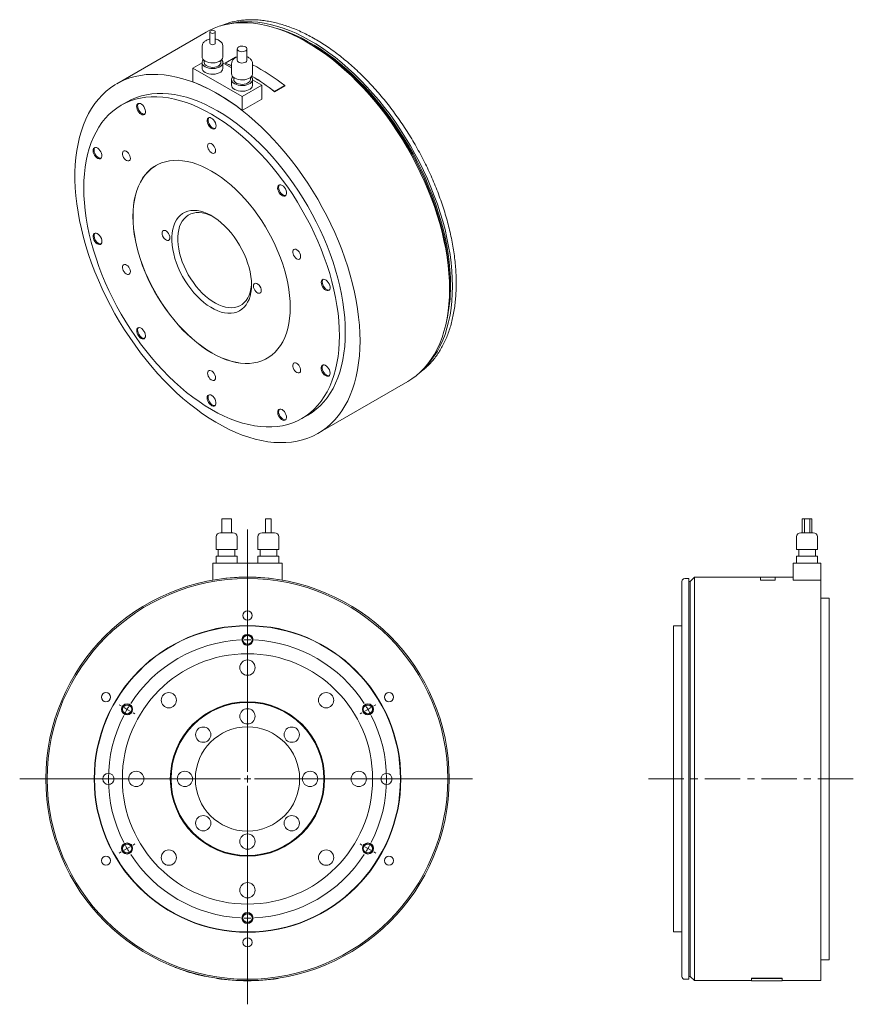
# Model space of a CAD drawing. Header units: millimetres. Extents: x 126 to 1492, y 65 to 1139.
# Tile 2 of 2: x 893 to 1492, y 431 to 1139. Entities that reach past the tile are written whole.
import ezdxf

# ---------------------------------------------------------------- set-up
doc = ezdxf.new("R2010")
doc.units = ezdxf.units.MM
doc.header["$LTSCALE"] = 2
doc.linetypes.add('CENTERX2', pattern=[20.32, 12.7, -2.54, 2.54, -2.54])

# ---------------------------------------------------------------- blocks, each defined once
blk = doc.blocks.new('SW_CENTERMARKSYMBOL_0')
at = {"color": 6, "linetype": 'Continuous', "lineweight": 0}
for p, q in [((0, 5), (0, 179.33)), ((0, 105), (0, 106.5)), ((0, 100), (0, 102.5)), ((0, 100), (0, 97.5)), ((0, 95), (0, 93.5)), ((-90.93, 52.5), (-92.23, 53.25)), ((-86.6, 50), (-88.77, 51.25)), ((-86.6, 50), (-84.44, 48.75)), ((86.6, 50), (84.44, 48.75)), ((86.6, 50), (88.77, 51.25)), ((90.93, 52.5), (92.23, 53.25)), ((-82.27, 47.5), (-80.97, 46.75)), ((82.27, 47.5), (80.97, 46.75)), ((-5, 0), (-163.83, 0)), ((0, 0), (-2.5, 0)), ((0, 0), (0, 2.5)), ((0, 0), (0, -2.5)), ((0, 0), (2.5, 0)), ((5, 0), (161.84, 0)), ((0, -5), (0, -162)), ((-86.6, -50), (-84.44, -48.75)), ((-82.27, -47.5), (-80.97, -46.75)), ((82.27, -47.5), (80.97, -46.75)), ((86.6, -50), (84.44, -48.75)), ((-90.93, -52.5), (-92.23, -53.25)), ((-86.6, -50), (-88.77, -51.25)), ((86.6, -50), (88.77, -51.25)), ((90.93, -52.5), (92.23, -53.25)), ((0, -95), (0, -93.5)), ((0, -100), (0, -97.5)), ((0, -100), (0, -102.5)), ((0, -105), (0, -106.5))]:
    blk.add_line(p, q, dxfattribs=at)
for start, end in [(92.86479, 147.13521), (90, 91.43239), (88.56761, 90), (32.86479, 87.13521), (150, 151.43239), (148.56761, 150), (30, 31.43239), (28.56761, 30), (152.86479, 207.13521), (332.86479, 27.13521), (208.56761, 210), (330, 331.43239), (210, 211.43239), (212.86479, 267.13521), (272.86479, 327.13521), (328.56761, 330), (268.56761, 270), (270, 271.43239)]:
    blk.add_arc((0, 0), 100, start, end, dxfattribs=at)

msp = doc.modelspace()

# ---------------------------------------------------------------- linework, layer by layer
at = {"color": 7, "linetype": 'Continuous', "lineweight": 15}
for p, q in [((1026.87, 1130.01), (962.52, 1092.86)), ((1029.56, 1130.19), (1029.56, 1122.02)), ((1033.41, 1122.02), (1033.41, 1130.19)), ((1023.98, 1119.57), (1023.98, 1112.22)), ((1038.98, 1112.22), (1038.98, 1119.57)), ((1101.5, 1121.6), (1099.38, 1122.82)), ((1048.09, 1111.96), (1040.66, 1107.68)), ((1049.19, 1117.94), (1049.19, 1109.77)), ((1056.19, 1109.77), (1056.19, 1117.94)), ((1023.98, 1107.89), (1017.34, 1104.06)), ((1023.98, 1108.14), (1023.98, 1104.06)), ((1025.48, 1109.62), (1025.48, 1108.14)), ((1037.48, 1108.14), (1037.48, 1109.62)), ((1038.98, 1104.06), (1038.98, 1108.14)), ((1045.19, 1104.3), (1038.98, 1107.89)), ((1040.67, 1107.59), (1040.66, 1107.68)), ((1045.19, 1107.32), (1045.19, 1099.98)), ((1060.19, 1099.98), (1060.19, 1107.32)), ((1017.34, 1104.06), (1017.34, 1094.2)), ((1017.34, 1104.06), (1052.69, 1083.65)), ((1046.69, 1097.38), (1046.69, 1095.89)), ((1058.69, 1095.89), (1058.69, 1097.38)), ((1045.19, 1095.89), (1045.19, 1091.81)), ((1052.69, 1083.65), (1066.84, 1091.81)), ((1060.19, 1091.81), (1060.19, 1095.89)), ((1066.84, 1091.81), (1060.19, 1095.64)), ((1066.84, 1091.81), (1066.84, 1081.87)), ((1076.03, 1087.18), (1083.45, 1091.46)), ((1076.04, 1087.25), (1083.47, 1091.54)), ((1083.45, 1091.46), (1083.47, 1091.54)), ((1052.69, 1083.65), (1052.69, 1073.79)), ((1076.03, 1087.18), (1076.04, 1087.25)), ((970.02, 1079.87), (965.78, 1077.42)), ((1066.84, 1081.87), (1053.4, 1074.12)), ((1053.4, 1074.2), (1052.69, 1073.79)), ((1053.4, 1074.12), (1053.4, 1074.2)), ((1201.89, 945.24), (1201.89, 947.69)), ((1180.97, 885.65), (1183.16, 887.38)), ((1107.51, 841.71), (1171.86, 878.86)), ((1095.77, 852.25), (1100.01, 854.7)), ((1038.1, 780.2), (1038.1, 770.2)), ((1038.1, 780.2), (1041.6, 780.2)), ((1041.6, 780.2), (1045.1, 780.2)), ((1045.1, 770.2), (1045.1, 780.2)), ((1069.67, 780.2), (1069.67, 770.2)), ((1069.67, 780.2), (1071.6, 780.2)), ((1071.6, 780.2), (1073.52, 780.2)), ((1073.52, 770.2), (1073.52, 780.2)), ((1455.53, 780.2), (1455.53, 770.2)), ((1455.53, 780.2), (1457.1, 780.2)), ((1457.1, 780.2), (1457.1, 770.2)), ((1457.1, 780.2), (1460.95, 780.2)), ((1460.95, 770.2), (1460.95, 780.2)), ((1460.95, 780.2), (1462.53, 780.2)), ((1462.53, 770.2), (1462.53, 780.2)), ((1034.1, 767.2), (1034.1, 758.2)), ((1037.1, 770.2), (1041.6, 770.2)), ((1041.6, 770.2), (1046.1, 770.2)), ((1049.1, 758.2), (1049.1, 767.2)), ((1064.1, 767.2), (1064.1, 758.2)), ((1067.1, 770.2), (1071.6, 770.2)), ((1071.6, 770.2), (1076.1, 770.2)), ((1079.1, 758.2), (1079.1, 767.2)), ((1451.53, 767.2), (1451.53, 758.2)), ((1454.53, 770.2), (1463.53, 770.2)), ((1466.53, 758.2), (1466.53, 767.2)), ((1034.1, 758.2), (1041.6, 758.2)), ((1035.6, 758.2), (1035.6, 753.2)), ((1041.6, 758.2), (1049.1, 758.2)), ((1047.6, 753.2), (1047.6, 758.2)), ((1064.1, 758.2), (1071.6, 758.2)), ((1065.6, 758.2), (1065.6, 753.2)), ((1071.6, 758.2), (1079.1, 758.2)), ((1077.6, 753.2), (1077.6, 758.2)), ((1451.53, 758.2), (1466.53, 758.2)), ((1453.03, 758.2), (1453.03, 753.2)), ((1465.03, 753.2), (1465.03, 758.2)), ((1034.1, 753.2), (1034.1, 748.2)), ((1034.1, 753.2), (1041.6, 753.2)), ((1041.6, 753.2), (1049.1, 753.2)), ((1049.1, 748.2), (1049.1, 753.2)), ((1064.1, 753.2), (1064.1, 748.2)), ((1064.1, 753.2), (1071.6, 753.2)), ((1071.6, 753.2), (1079.1, 753.2)), ((1079.1, 748.2), (1079.1, 753.2)), ((1451.53, 753.2), (1451.53, 748.2)), ((1451.53, 753.2), (1466.53, 753.2)), ((1466.53, 748.2), (1466.53, 753.2)), ((1031.6, 748.2), (1031.6, 736.13)), ((1031.6, 748.2), (1081.6, 748.2)), ((1081.6, 748.2), (1081.6, 736.13)), ((1449.03, 748.2), (1449.03, 736.03)), ((1449.03, 748.2), (1469.03, 748.2)), ((1469.03, 748.2), (1469.03, 736.13)), ((1031.6, 736.03), (1031.58, 736.13)), ((1081.6, 736.03), (1081.62, 736.13)), ((1374.03, 737.2), (1371.03, 737.2)), ((1374.03, 737.2), (1374.03, 449.2)), ((1378.03, 738.2), (1375.03, 735.2)), ((1425.53, 738.2), (1378.03, 738.2)), ((1378.03, 738.2), (1378.03, 448.2)), ((1436.03, 738.3), (1425.53, 738.3)), ((1425.53, 738.3), (1425.53, 736.13)), ((1425.53, 736.13), (1436.03, 736.13)), ((1425.53, 736.03), (1425.53, 736.13)), ((1436.03, 736.13), (1436.03, 738.3)), ((1449.03, 738.2), (1436.03, 738.2)), ((1436.03, 736.03), (1436.03, 736.13)), ((1468.03, 736.13), (1469.03, 736.13)), ((1468.03, 736.13), (1468.03, 736.03)), ((1469.03, 736.13), (1469.03, 448.2)), ((1369.03, 593.2), (1369.03, 735.2)), ((1375.03, 735.2), (1374.03, 735.2)), ((1375.03, 735.2), (1375.03, 451.2)), ((1425.53, 736.03), (1436.03, 736.03)), ((1468.03, 736.03), (1449.03, 736.03)), ((1475.03, 723.2), (1469.03, 723.2)), ((1475.03, 723.2), (1475.03, 463.2)), ((1369.03, 703.2), (1363.03, 703.2)), ((1363.03, 703.2), (1363.03, 483.2)), ((1369.03, 451.2), (1369.03, 593.2)), ((1363.03, 483.2), (1369.03, 483.2)), ((1469.03, 463.2), (1475.03, 463.2)), ((1034.6, 449.88), (1034.58, 449.78)), ((1078.6, 449.88), (1078.61, 449.78)), ((1371.03, 449.2), (1374.03, 449.2)), ((1374.03, 451.2), (1375.03, 451.2)), ((1375.03, 451.2), (1378.03, 448.2)), ((1378.03, 448.2), (1419.03, 448.2)), ((1419.03, 449.88), (1441.03, 449.88)), ((1419.03, 449.88), (1419.03, 449.78)), ((1419.03, 448.1), (1419.03, 449.78)), ((1419.03, 449.78), (1441.03, 449.78)), ((1419.03, 448.1), (1441.03, 448.1)), ((1441.03, 449.88), (1441.03, 449.78)), ((1441.03, 449.78), (1441.03, 448.1)), ((1441.03, 448.2), (1469.03, 448.2))]:
    msp.add_line(p, q, dxfattribs=at)
at = {"color": 6, "linetype": 'CENTERX2', "lineweight": 0}
msp.add_line((1492.29, 593.2), (1344.08, 593.2), dxfattribs=at)
at = {"color": 7, "linetype": 'Continuous', "lineweight": 15, "flags": 128}
for points in [[(1201.89, 945.24), (1201.78, 950.82), (1201.45, 956.51), (1200.9, 962.3), (1200.12, 968.18), (1199.13, 974.14), (1197.92, 980.17), (1196.5, 986.25), (1194.87, 992.37), (1193.03, 998.52), (1190.99, 1004.68), (1188.75, 1010.84), (1186.31, 1016.98), (1183.69, 1023.1), (1180.89, 1029.17), (1177.91, 1035.2), (1174.75, 1041.15), (1171.44, 1047.03), (1167.97, 1052.82), (1164.35, 1058.5), (1160.59, 1064.06), (1156.7, 1069.49), (1152.68, 1074.78), (1148.55, 1079.93), (1144.31, 1084.9), (1139.97, 1089.71), (1135.55, 1094.32), (1131.05, 1098.75), (1126.48, 1102.97), (1121.85, 1106.97), (1117.17, 1110.75), (1112.45, 1114.31), (1107.71, 1117.62), (1102.94, 1120.69), (1098.17, 1123.51), (1093.4, 1126.07), (1088.65, 1128.37), (1083.91, 1130.4), (1079.21, 1132.15), (1074.56, 1133.63), (1069.96, 1134.83), (1065.42, 1135.75), (1060.95, 1136.38), (1056.57, 1136.73), (1052.28, 1136.79), (1048.1, 1136.56), (1044.02, 1136.05), (1040.07, 1135.25), (1036.24, 1134.17), (1032.55, 1132.81), (1029, 1131.17), (1026.87, 1130.01)], [(1040.67, 1135.82), (1039.77, 1135.49), (1037.31, 1134.51)], [(1204.02, 947.28), (1203.9, 952.82), (1203.57, 958.47), (1203.02, 964.22), (1202.26, 970.06), (1201.27, 975.99), (1200.07, 981.97), (1198.66, 988.01), (1197.04, 994.09), (1195.21, 1000.19), (1193.18, 1006.31), (1190.96, 1012.42), (1188.54, 1018.53), (1185.94, 1024.6), (1183.15, 1030.64), (1180.19, 1036.62), (1177.06, 1042.53), (1173.77, 1048.37), (1170.32, 1054.11), (1166.73, 1059.76), (1163, 1065.28), (1159.13, 1070.68), (1155.14, 1075.93), (1151.04, 1081.04), (1146.83, 1085.98), (1142.52, 1090.75), (1138.13, 1095.34), (1133.66, 1099.73), (1129.12, 1103.92), (1124.52, 1107.9), (1119.87, 1111.65), (1115.19, 1115.18), (1110.48, 1118.48), (1105.75, 1121.53), (1101.01, 1124.32), (1096.27, 1126.87), (1091.55, 1129.15), (1086.85, 1131.16), (1082.18, 1132.91), (1077.56, 1134.38), (1072.99, 1135.57), (1068.48, 1136.48), (1064.05, 1137.11), (1059.7, 1137.45), (1055.44, 1137.51), (1051.28, 1137.29), (1047.23, 1136.78), (1043.3, 1135.98), (1042.46, 1135.77)], [(1202.6, 948.1), (1202.49, 953.6), (1202.16, 959.21), (1201.61, 964.93), (1200.84, 970.74), (1199.85, 976.62), (1198.65, 982.57), (1197.24, 988.57), (1195.62, 994.61), (1193.79, 1000.68), (1191.76, 1006.75), (1189.54, 1012.83), (1187.12, 1018.89), (1184.52, 1024.92), (1181.73, 1030.91), (1178.77, 1036.85), (1175.64, 1042.72), (1172.35, 1048.51), (1168.91, 1054.2), (1165.32, 1059.79), (1161.59, 1065.26), (1157.73, 1070.6), (1153.75, 1075.8), (1149.65, 1080.84), (1145.45, 1085.73), (1141.16, 1090.43), (1136.78, 1094.95), (1132.32, 1099.28), (1127.8, 1103.4), (1123.22, 1107.3), (1118.6, 1110.99), (1113.94, 1114.44), (1109.25, 1117.65), (1104.55, 1120.62), (1099.84, 1123.34), (1095.14, 1125.8), (1090.45, 1128), (1085.79, 1129.93), (1081.16, 1131.58), (1078.02, 1132.56)], [(1032.84, 1130.97), (1032.22, 1131.21), (1031.48, 1131.3), (1030.74, 1131.21), (1030.12, 1130.97), (1029.7, 1130.61), (1029.56, 1130.19), (1029.7, 1129.76), (1030.12, 1129.4), (1030.74, 1129.16), (1031.48, 1129.07), (1032.22, 1129.16), (1032.84, 1129.4), (1033.26, 1129.76), (1033.41, 1130.19), (1033.26, 1130.61), (1032.84, 1130.97)], [(1029.56, 1122.02), (1029.7, 1121.59), (1030.12, 1121.23), (1030.74, 1120.99), (1031.48, 1120.91), (1032.22, 1120.99), (1032.84, 1121.23), (1033.26, 1121.59), (1033.41, 1122.02)], [(1055.17, 1119.37), (1054.33, 1119.73), (1053.34, 1119.92), (1052.3, 1119.95), (1051.29, 1119.79), (1050.41, 1119.47), (1049.73, 1119.01), (1049.31, 1118.46), (1049.2, 1117.86), (1049.39, 1117.27), (1049.88, 1116.74), (1050.62, 1116.31), (1051.54, 1116.03), (1052.56, 1115.92), (1053.6, 1115.99), (1054.56, 1116.23), (1055.35, 1116.62), (1055.9, 1117.13), (1056.17, 1117.71), (1056.13, 1118.31), (1055.79, 1118.88), (1055.17, 1119.37)], [(1201.89, 947.69), (1201.78, 953.19), (1201.45, 958.81), (1200.9, 964.52), (1200.13, 970.33), (1199.15, 976.21), (1197.95, 982.16), (1196.53, 988.17), (1194.91, 994.21), (1193.08, 1000.27), (1191.06, 1006.35), (1188.83, 1012.42), (1186.41, 1018.48), (1183.81, 1024.51), (1181.02, 1030.51), (1178.07, 1036.44), (1174.94, 1042.31), (1171.65, 1048.1), (1168.2, 1053.79), (1164.61, 1059.38), (1160.88, 1064.85), (1157.02, 1070.19), (1153.04, 1075.39), (1148.95, 1080.44), (1144.75, 1085.32), (1140.45, 1090.02), (1136.07, 1094.54), (1131.62, 1098.87), (1127.09, 1102.99), (1122.51, 1106.9), (1117.89, 1110.58), (1113.23, 1114.03), (1108.54, 1117.25), (1103.84, 1120.22), (1101.5, 1121.6)], [(1023.98, 1112.22), (1024.07, 1111.54), (1024.48, 1110.67), (1025.19, 1109.86), (1026.18, 1109.16), (1027.4, 1108.59), (1028.79, 1108.18), (1030.31, 1107.94), (1031.87, 1107.9), (1033.42, 1108.04), (1034.89, 1108.36), (1036.2, 1108.86), (1037.31, 1109.5), (1038.16, 1110.26), (1038.73, 1111.1), (1038.97, 1111.99), (1038.98, 1112.22)], [(1024.87, 1110.18), (1024.8, 1110.1), (1024.24, 1109.26), (1023.99, 1108.37), (1024.07, 1107.46), (1024.48, 1106.59), (1025.19, 1105.78), (1026.18, 1105.08), (1027.4, 1104.51), (1028.79, 1104.1), (1030.31, 1103.86), (1031.87, 1103.81), (1033.42, 1103.96), (1034.89, 1104.28), (1036.2, 1104.77), (1037.31, 1105.41), (1038.16, 1106.17), (1038.73, 1107.02), (1038.97, 1107.91), (1038.89, 1108.82), (1038.48, 1109.69), (1038.1, 1110.18)], [(1025.48, 1108.14), (1025.6, 1107.44), (1026.04, 1106.67), (1026.77, 1105.99), (1027.76, 1105.42), (1028.95, 1105), (1030.27, 1104.75), (1031.66, 1104.68), (1033.03, 1104.79), (1034.33, 1105.09), (1035.47, 1105.55), (1036.4, 1106.15), (1037.06, 1106.86), (1037.42, 1107.64), (1037.48, 1108.14)], [(1040.66, 1107.68), (1045.05, 1105.91), (1045.19, 1105.85)], [(1040.67, 1107.59), (1045.06, 1105.83), (1045.19, 1105.77)], [(1049.19, 1109.77), (1049.2, 1109.7), (1049.39, 1109.11), (1049.88, 1108.57), (1050.62, 1108.15), (1051.54, 1107.87), (1052.56, 1107.75), (1053.6, 1107.82), (1054.56, 1108.06), (1055.35, 1108.46), (1055.9, 1108.97), (1056.17, 1109.55), (1056.19, 1109.77)], [(1137.55, 908.1), (1137.44, 913.67), (1137.1, 919.36), (1136.55, 925.15), (1135.78, 931.04), (1134.78, 937), (1133.58, 943.03), (1132.15, 949.11), (1130.52, 955.23), (1128.68, 961.37), (1126.64, 967.53), (1124.4, 973.69), (1121.97, 979.83), (1119.35, 985.95), (1116.54, 992.03), (1113.56, 998.05), (1110.41, 1004.01), (1107.09, 1009.88), (1103.62, 1015.67), (1100, 1021.35), (1096.24, 1026.91), (1092.35, 1032.35), (1088.33, 1037.64), (1084.2, 1042.78), (1079.96, 1047.76), (1075.63, 1052.56), (1071.2, 1057.18), (1066.7, 1061.6), (1062.13, 1065.82), (1057.5, 1069.82), (1052.82, 1073.61), (1048.1, 1077.16), (1043.36, 1080.48), (1038.59, 1083.55), (1033.82, 1086.37), (1029.05, 1088.93), (1024.3, 1091.22), (1019.57, 1093.25), (1014.87, 1095.01), (1010.21, 1096.49), (1005.61, 1097.69), (1001.07, 1098.6), (996.61, 1099.24), (992.23, 1099.58), (987.94, 1099.64), (983.75, 1099.42), (979.68, 1098.91), (975.72, 1098.11), (971.89, 1097.03), (968.2, 1095.67), (964.66, 1094.03), (961.26, 1092.11), (958.03, 1089.93), (954.96, 1087.48), (952.07, 1084.77), (949.35, 1081.8), (946.83, 1078.59), (944.49, 1075.13), (942.35, 1071.45), (940.41, 1067.53), (938.67, 1063.4), (937.14, 1059.06), (935.83, 1054.53), (934.73, 1049.8), (933.84, 1044.89), (933.18, 1039.82), (932.74, 1034.59), (932.51, 1029.22), (932.51, 1023.71), (932.74, 1018.07), (933.18, 1012.33), (933.84, 1006.49), (934.73, 1000.57), (935.83, 994.57), (937.14, 988.51), (938.67, 982.41), (940.41, 976.28), (942.35, 970.12), (944.49, 963.96), (946.83, 957.81), (949.35, 951.68), (952.07, 945.58), (954.96, 939.53), (958.03, 933.54), (961.26, 927.62), (964.66, 921.79), (968.2, 916.05), (971.89, 910.43), (975.72, 904.93), (979.68, 899.56), (983.75, 894.35), (987.94, 889.29), (992.23, 884.39), (996.61, 879.68), (1001.07, 875.16), (1005.61, 870.84), (1010.21, 866.72), (1014.87, 862.83), (1019.57, 859.16), (1024.3, 855.72), (1029.05, 852.53), (1033.82, 849.59), (1038.59, 846.89), (1043.36, 844.47), (1048.1, 842.3), (1052.82, 840.41), (1057.5, 838.79), (1062.13, 837.45), (1066.7, 836.39), (1071.2, 835.62), (1075.63, 835.13), (1079.96, 834.92), (1084.2, 835.01), (1088.33, 835.38), (1092.35, 836.03), (1096.24, 836.97), (1100, 838.19), (1103.62, 839.69), (1107.09, 841.47), (1110.41, 843.52), (1113.56, 845.84), (1116.54, 848.42), (1119.35, 851.26), (1121.97, 854.35), (1124.4, 857.68), (1126.64, 861.26), (1128.68, 865.06), (1130.52, 869.08), (1132.15, 873.32), (1133.58, 877.76), (1134.78, 882.39), (1135.78, 887.21), (1136.55, 892.2), (1137.1, 897.35), (1137.44, 902.65), (1137.55, 908.1)], [(1023.98, 1104.06), (1024.07, 1103.38), (1024.48, 1102.5), (1025.19, 1101.7), (1026.18, 1100.99), (1027.4, 1100.42), (1028.79, 1100.01), (1030.31, 1099.78), (1031.87, 1099.73), (1033.42, 1099.87), (1034.89, 1100.2), (1036.2, 1100.69), (1037.31, 1101.33), (1038.16, 1102.09), (1038.73, 1102.94), (1038.97, 1103.83), (1038.98, 1104.06)], [(1045.19, 1099.98), (1045.29, 1099.3), (1045.69, 1098.42), (1046.4, 1097.62), (1047.39, 1096.91), (1048.61, 1096.34), (1050.01, 1095.93), (1051.52, 1095.7), (1053.09, 1095.65), (1054.64, 1095.79), (1056.1, 1096.12), (1057.41, 1096.61), (1058.52, 1097.25), (1059.38, 1098.01), (1059.94, 1098.85), (1060.18, 1099.75), (1060.19, 1099.98)], [(1046.08, 1097.93), (1046.01, 1097.86), (1045.45, 1097.01), (1045.2, 1096.12), (1045.29, 1095.22), (1045.69, 1094.34), (1046.4, 1093.53), (1047.39, 1092.83), (1048.61, 1092.26), (1050.01, 1091.85), (1051.52, 1091.62), (1053.09, 1091.57), (1054.64, 1091.71), (1056.1, 1092.03), (1057.41, 1092.53), (1058.52, 1093.17), (1059.38, 1093.93), (1059.94, 1094.77), (1060.18, 1095.67), (1060.1, 1096.57), (1059.7, 1097.44), (1059.31, 1097.93)], [(1045.19, 1091.81), (1045.29, 1091.13), (1045.69, 1090.26), (1046.4, 1089.45), (1047.39, 1088.75), (1048.61, 1088.18), (1050.01, 1087.77), (1051.52, 1087.53), (1053.09, 1087.49), (1054.64, 1087.63), (1056.1, 1087.95), (1057.41, 1088.44), (1058.52, 1089.08), (1059.38, 1089.84), (1059.94, 1090.69), (1060.18, 1091.58), (1060.19, 1091.81)], [(1046.69, 1095.89), (1046.82, 1095.19), (1047.26, 1094.43), (1047.99, 1093.74), (1048.97, 1093.18), (1050.16, 1092.75), (1051.48, 1092.5), (1052.87, 1092.43), (1054.25, 1092.55), (1055.54, 1092.84), (1056.68, 1093.3), (1057.61, 1093.91), (1058.27, 1094.61), (1058.63, 1095.39), (1058.69, 1095.89)], [(1122.7, 911.77), (1122.59, 917.04), (1122.26, 922.43), (1121.7, 927.92), (1120.93, 933.5), (1119.94, 939.15), (1118.74, 944.87), (1117.32, 950.63), (1115.7, 956.43), (1113.87, 962.25), (1111.84, 968.08), (1109.62, 973.89), (1107.21, 979.69), (1104.61, 985.45), (1101.83, 991.16), (1098.89, 996.8), (1095.77, 1002.37), (1092.51, 1007.85), (1089.09, 1013.23), (1085.53, 1018.49), (1081.84, 1023.62), (1078.03, 1028.6), (1074.11, 1033.44), (1070.08, 1038.11), (1065.95, 1042.6), (1061.74, 1046.91), (1057.46, 1051.01), (1053.11, 1054.91), (1048.71, 1058.6), (1044.26, 1062.05), (1039.78, 1065.28), (1035.28, 1068.26), (1030.77, 1070.99), (1026.26, 1073.46), (1021.76, 1075.68), (1017.29, 1077.63), (1012.84, 1079.3), (1008.44, 1080.7), (1004.09, 1081.82), (999.81, 1082.66), (995.6, 1083.22), (991.47, 1083.49), (987.44, 1083.47), (983.52, 1083.17), (979.7, 1082.58), (976.01, 1081.71), (972.46, 1080.56), (969.04, 1079.13), (965.77, 1077.42), (962.66, 1075.44), (959.72, 1073.2), (956.94, 1070.69), (954.34, 1067.93), (951.93, 1064.93), (949.7, 1061.68), (947.68, 1058.19), (945.85, 1054.49), (944.22, 1050.56), (942.81, 1046.43), (941.6, 1042.11), (940.62, 1037.59), (939.84, 1032.91), (939.29, 1028.05), (938.96, 1023.05), (938.85, 1017.9), (938.96, 1012.63), (939.29, 1007.24), (939.84, 1001.75), (940.62, 996.18), (941.6, 990.52), (942.81, 984.81), (944.22, 979.04), (945.85, 973.24), (947.68, 967.42), (949.7, 961.6), (951.93, 955.78), (954.34, 949.99), (956.94, 944.23), (959.72, 938.52), (962.66, 932.87), (965.77, 927.3), (969.04, 921.82), (972.46, 916.45), (976.01, 911.19), (979.7, 906.06), (983.52, 901.07), (987.44, 896.24), (991.47, 891.57), (995.6, 887.08), (999.81, 882.77), (1004.09, 878.66), (1008.44, 874.76), (1012.84, 871.08), (1017.29, 867.62), (1021.76, 864.4), (1026.26, 861.42), (1030.77, 858.69), (1035.28, 856.21), (1039.78, 854), (1044.26, 852.05), (1048.71, 850.37), (1053.11, 848.97), (1057.46, 847.85), (1061.74, 847.01), (1065.95, 846.46), (1070.08, 846.19), (1074.11, 846.21), (1078.03, 846.51), (1081.84, 847.09), (1085.53, 847.97), (1089.09, 849.12), (1092.51, 850.55), (1095.77, 852.25), (1098.89, 854.23), (1101.83, 856.48), (1104.61, 858.98), (1107.21, 861.74), (1109.62, 864.75), (1111.84, 868), (1113.87, 871.48), (1115.7, 875.19), (1117.32, 879.11), (1118.74, 883.24), (1119.94, 887.57), (1120.93, 892.08), (1121.7, 896.77), (1122.26, 901.62), (1122.59, 906.63), (1122.7, 911.77)], [(1126.94, 914.22), (1126.83, 919.49), (1126.5, 924.88), (1125.95, 930.37), (1125.17, 935.95), (1124.19, 941.6), (1122.98, 947.32), (1121.57, 953.08), (1119.94, 958.88), (1118.11, 964.7), (1116.09, 970.53), (1113.86, 976.34), (1111.45, 982.14), (1108.85, 987.9), (1106.07, 993.61), (1103.13, 999.25), (1100.02, 1004.82), (1096.75, 1010.3), (1093.33, 1015.68), (1089.78, 1020.94), (1086.09, 1026.07), (1082.27, 1031.05), (1078.35, 1035.89), (1074.32, 1040.56), (1070.19, 1045.05), (1065.98, 1049.35), (1061.7, 1053.46), (1057.35, 1057.36), (1052.95, 1061.04), (1048.5, 1064.5), (1044.03, 1067.72), (1039.53, 1070.71), (1035.02, 1073.44), (1030.51, 1075.91), (1026.01, 1078.13), (1021.53, 1080.07), (1017.08, 1081.75), (1012.68, 1083.15), (1008.33, 1084.27), (1004.05, 1085.11), (999.84, 1085.66), (995.71, 1085.93), (991.68, 1085.92), (987.76, 1085.62), (983.95, 1085.03), (980.26, 1084.16), (976.7, 1083.01), (973.28, 1081.58), (970.02, 1079.87)], [(982.64, 1075.38), (982.04, 1076.44), (981.3, 1077.38), (980.46, 1078.12), (979.59, 1078.61), (978.76, 1078.81), (978.03, 1078.7), (977.44, 1078.3), (977.05, 1077.62), (976.89, 1076.74), (976.96, 1075.7), (977.26, 1074.59), (977.77, 1073.48), (978.45, 1072.47), (979.25, 1071.62), (980.11, 1071), (980.97, 1070.66), (981.76, 1070.61), (982.42, 1070.87), (982.91, 1071.41), (983.19, 1072.2), (983.24, 1073.17), (983.05, 1074.26), (982.64, 1075.38)], [(978.2, 1078.76), (978.15, 1078.7), (977.76, 1078.03), (977.6, 1077.15), (977.67, 1076.11), (977.97, 1075), (978.48, 1073.89), (979.16, 1072.88), (979.96, 1072.03), (980.82, 1071.41), (981.67, 1071.07), (982.46, 1071.02), (982.64, 1071.06)], [(1033.96, 1062.62), (1033.84, 1063.68), (1033.49, 1064.8), (1032.95, 1065.89), (1032.24, 1066.87), (1031.42, 1067.68), (1030.56, 1068.25), (1029.71, 1068.53), (1028.94, 1068.52), (1028.31, 1068.2), (1027.86, 1067.6), (1027.62, 1066.78), (1027.62, 1065.78), (1027.86, 1064.68), (1028.31, 1063.56), (1028.94, 1062.51), (1029.71, 1061.61), (1030.56, 1060.92), (1031.42, 1060.48), (1032.24, 1060.35), (1032.95, 1060.52), (1033.49, 1060.98), (1033.84, 1061.7), (1033.96, 1062.62)], [(1028.91, 1068.51), (1028.56, 1068.01), (1028.33, 1067.18), (1028.33, 1066.18), (1028.56, 1065.08), (1029.01, 1063.97), (1029.65, 1062.92), (1030.42, 1062.02), (1031.26, 1061.32), (1032.13, 1060.89), (1032.94, 1060.76), (1033.35, 1060.81)], [(1033.6, 1044.86), (1033.49, 1045.85), (1033.15, 1046.88), (1032.63, 1047.89), (1031.95, 1048.78), (1031.18, 1049.49), (1030.37, 1049.96), (1029.6, 1050.14), (1028.92, 1050.03), (1028.39, 1049.63), (1028.06, 1048.98), (1027.95, 1048.12), (1028.06, 1047.14), (1028.39, 1046.1), (1028.92, 1045.09), (1029.6, 1044.2), (1030.37, 1043.49), (1031.18, 1043.03), (1031.95, 1042.84), (1032.63, 1042.95), (1033.15, 1043.35), (1033.49, 1044), (1033.6, 1044.86)], [(949.71, 1045.91), (948.86, 1046.58), (948, 1046.98), (947.19, 1047.09), (946.49, 1046.89), (945.97, 1046.4), (945.64, 1045.66), (945.55, 1044.72), (945.69, 1043.65), (946.06, 1042.53), (946.62, 1041.45), (947.34, 1040.48), (948.17, 1039.69), (949.03, 1039.15), (949.88, 1038.9), (950.63, 1038.94), (951.25, 1039.29), (951.68, 1039.91), (951.89, 1040.76), (951.87, 1041.77), (951.61, 1042.88), (951.14, 1043.99), (950.49, 1045.03), (949.71, 1045.91)], [(946.86, 1047.04), (946.67, 1046.81), (946.35, 1046.07), (946.26, 1045.13), (946.4, 1044.06), (946.76, 1042.94), (947.33, 1041.86), (948.05, 1040.89), (948.87, 1040.1), (949.74, 1039.56), (950.58, 1039.3), (951.3, 1039.34)], [(970.95, 1043.03), (970.2, 1043.81), (969.4, 1044.36), (968.61, 1044.64), (967.9, 1044.62), (967.31, 1044.32), (966.91, 1043.75), (966.72, 1042.95), (966.76, 1042), (967.02, 1040.97), (967.49, 1039.94), (968.12, 1039), (968.87, 1038.23), (969.67, 1037.68), (970.46, 1037.4), (971.18, 1037.41), (971.76, 1037.71), (972.16, 1038.29), (972.35, 1039.08), (972.31, 1040.03), (972.05, 1041.06), (971.58, 1042.09), (970.95, 1043.03)], [(1087.34, 932.18), (1087.23, 936.35), (1086.9, 940.63), (1086.34, 945), (1085.57, 949.45), (1084.57, 953.97), (1083.37, 958.52), (1081.96, 963.1), (1080.35, 967.69), (1078.54, 972.27), (1076.54, 976.81), (1074.36, 981.31), (1072.01, 985.75), (1069.5, 990.1), (1066.83, 994.35), (1064.02, 998.49), (1061.08, 1002.49), (1058.03, 1006.35), (1054.86, 1010.04), (1051.6, 1013.55), (1048.25, 1016.87), (1044.84, 1019.99), (1041.37, 1022.88), (1037.86, 1025.55), (1034.33, 1027.98), (1030.77, 1030.16), (1027.22, 1032.08), (1023.68, 1033.74), (1020.17, 1035.12), (1016.71, 1036.23), (1013.29, 1037.06), (1009.95, 1037.6), (1006.69, 1037.85), (1003.52, 1037.81), (1000.46, 1037.49), (997.52, 1036.88), (994.72, 1035.99), (992.05, 1034.81), (989.54, 1033.36), (987.19, 1031.64), (985.01, 1029.65), (983.01, 1027.41), (981.2, 1024.92), (979.59, 1022.2), (978.18, 1019.25), (976.97, 1016.08), (975.98, 1012.71), (975.21, 1009.16), (974.65, 1005.42), (974.32, 1001.53), (974.21, 997.49), (974.32, 993.33), (974.65, 989.05), (975.21, 984.68), (975.98, 980.22), (976.97, 975.71), (978.18, 971.15), (979.59, 966.57), (981.2, 961.98), (983.01, 957.41), (985.01, 952.86), (987.19, 948.36), (989.54, 943.93), (992.05, 939.57), (994.72, 935.32), (997.52, 931.18), (1000.46, 927.18), (1003.52, 923.33), (1006.69, 919.64), (1009.95, 916.12), (1013.29, 912.8), (1016.71, 909.69), (1020.17, 906.79), (1023.68, 904.12), (1027.22, 901.69), (1030.77, 899.51), (1034.33, 897.59), (1037.86, 895.94), (1041.37, 894.55), (1044.84, 893.45), (1048.25, 892.62), (1051.6, 892.08), (1054.86, 891.83), (1058.03, 891.86), (1061.08, 892.19), (1064.02, 892.8), (1066.83, 893.69), (1069.5, 894.86), (1072.01, 896.32), (1074.36, 898.04), (1076.54, 900.02), (1078.54, 902.26), (1080.35, 904.75), (1081.96, 907.48), (1083.37, 910.43), (1084.57, 913.59), (1085.57, 916.96), (1086.34, 920.52), (1086.9, 924.25), (1087.23, 928.14), (1087.34, 932.18)], [(990.85, 1034.16), (989.61, 1033.4), (987.26, 1031.68), (985.08, 1029.69), (983.08, 1027.45), (981.27, 1024.97), (979.66, 1022.24), (978.25, 1019.29), (977.04, 1016.12), (976.05, 1012.75), (975.28, 1009.2), (974.72, 1005.46), (974.39, 1001.57), (974.28, 997.53), (974.39, 993.37), (974.72, 989.09), (975.28, 984.72), (976.05, 980.26), (977.04, 975.75), (978.25, 971.19), (979.66, 966.61), (981.27, 962.03), (983.08, 957.45), (985.08, 952.9), (987.26, 948.4), (989.61, 943.97), (992.12, 939.61), (994.79, 935.36), (997.59, 931.23), (1000.53, 927.22), (1003.59, 923.37), (1006.76, 919.68), (1010.02, 916.16), (1013.36, 912.84), (1016.78, 909.73), (1020.24, 906.83), (1023.75, 904.16), (1027.29, 901.73), (1030.84, 899.56), (1034.4, 897.63), (1037.93, 895.98), (1041.44, 894.59), (1044.91, 893.49), (1048.33, 892.66), (1051.67, 892.12), (1054.93, 891.87), (1058.1, 891.9), (1061.16, 892.23), (1064.09, 892.84), (1066.9, 893.73), (1069.57, 894.91), (1070.84, 895.59)], [(1084.05, 1012.51), (1084.46, 1013.16), (1084.65, 1014.03), (1084.6, 1015.05), (1084.33, 1016.16), (1083.84, 1017.27), (1083.17, 1018.3), (1082.38, 1019.16), (1081.52, 1019.81), (1080.66, 1020.18), (1079.86, 1020.26), (1079.18, 1020.03), (1078.68, 1019.51), (1078.37, 1018.75), (1078.3, 1017.79), (1078.47, 1016.71), (1078.86, 1015.6), (1079.44, 1014.52), (1080.17, 1013.56), (1081, 1012.8), (1081.87, 1012.29), (1082.71, 1012.06), (1083.45, 1012.14), (1084.05, 1012.51)], [(1079.61, 1020.21), (1079.38, 1019.92), (1079.08, 1019.16), (1079.01, 1018.2), (1079.17, 1017.12), (1079.56, 1016), (1080.15, 1014.93), (1080.88, 1013.97), (1081.71, 1013.21), (1082.58, 1012.69), (1083.42, 1012.47), (1084.06, 1012.51)], [(1059.48, 948.35), (1059.37, 945.49), (1059.04, 942.78), (1058.48, 940.25), (1057.71, 937.91), (1056.72, 935.78), (1055.54, 933.88), (1054.16, 932.22), (1052.6, 930.81), (1050.87, 929.68), (1048.98, 928.82), (1046.95, 928.24), (1044.8, 927.94), (1042.53, 927.94), (1040.17, 928.23), (1037.75, 928.8), (1035.26, 929.65), (1032.74, 930.78), (1030.21, 932.18), (1027.68, 933.84), (1025.18, 935.73), (1022.72, 937.86), (1020.33, 940.19), (1018.01, 942.72), (1015.8, 945.42), (1013.71, 948.28), (1011.75, 951.26), (1009.93, 954.35), (1008.29, 957.53), (1006.82, 960.76), (1005.53, 964.02), (1004.45, 967.29), (1003.57, 970.54), (1002.9, 973.75), (1002.46, 976.89), (1002.23, 979.93), (1002.23, 982.86), (1002.46, 985.64), (1002.9, 988.26), (1003.57, 990.7), (1004.45, 992.94), (1005.53, 994.96), (1006.82, 996.74), (1008.29, 998.27), (1009.93, 999.55), (1011.75, 1000.55), (1013.71, 1001.27), (1015.8, 1001.7), (1018.01, 1001.85), (1020.33, 1001.71), (1022.72, 1001.28), (1025.18, 1000.57), (1027.68, 999.57), (1030.21, 998.31), (1032.74, 996.78), (1035.26, 995), (1037.75, 992.99), (1040.17, 990.76), (1042.53, 988.32), (1044.8, 985.7), (1046.95, 982.92), (1048.98, 980), (1050.87, 976.96), (1052.6, 973.82), (1054.16, 970.62), (1055.54, 967.37), (1056.72, 964.1), (1057.71, 960.83), (1058.48, 957.6), (1059.04, 954.43), (1059.37, 951.33), (1059.48, 948.35)], [(1031.93, 997.3), (1031.16, 997.7), (1028.76, 998.76), (1026.39, 999.56), (1024.09, 1000.08), (1021.85, 1000.32), (1019.71, 1000.27), (1017.67, 999.95), (1015.77, 999.34), (1014, 998.45), (1012.4, 997.3), (1010.96, 995.89), (1009.71, 994.23), (1008.64, 992.34), (1007.78, 990.23), (1007.13, 987.93), (1006.7, 985.44), (1006.48, 982.79), (1006.48, 980), (1006.7, 977.1), (1007.13, 974.11), (1007.78, 971.05), (1008.64, 967.94), (1009.71, 964.83), (1010.96, 961.72), (1012.4, 958.65), (1014, 955.65), (1015.77, 952.72), (1017.67, 949.91), (1019.71, 947.24), (1021.85, 944.72), (1024.09, 942.38), (1026.39, 940.23), (1028.76, 938.3), (1031.16, 936.6), (1033.57, 935.14), (1035.98, 933.94), (1038.36, 933.01), (1040.7, 932.35), (1042.97, 931.97), (1045.17, 931.87), (1047.26, 932.06), (1049.23, 932.53), (1051.06, 933.28), (1052.75, 934.3), (1054.28, 935.58), (1055.62, 937.11), (1056.78, 938.89), (1057.74, 940.89), (1058.5, 943.1), (1059.04, 945.5), (1059.37, 948.07), (1059.46, 949.61)], [(947.75, 985.48), (946.97, 985.49), (946.32, 985.21), (945.85, 984.64), (945.59, 983.83), (945.57, 982.84), (945.78, 981.75), (946.21, 980.63), (946.82, 979.57), (947.58, 978.65), (948.43, 977.94), (949.29, 977.48), (950.12, 977.31), (950.84, 977.45), (951.4, 977.88), (951.77, 978.58), (951.91, 979.48), (951.82, 980.53), (951.49, 981.65), (950.96, 982.74), (950.27, 983.74), (949.46, 984.57), (948.6, 985.16), (947.75, 985.48)], [(946.86, 985.47), (946.55, 985.05), (946.3, 984.24), (946.27, 983.25), (946.48, 982.16), (946.91, 981.04), (947.53, 979.98), (948.29, 979.06), (949.13, 978.34), (950, 977.88), (950.82, 977.72), (951.3, 977.77)], [(1000.79, 982.23), (1000.68, 983.21), (1000.34, 984.25), (999.82, 985.26), (999.14, 986.15), (998.37, 986.86), (997.56, 987.33), (996.79, 987.51), (996.11, 987.4), (995.58, 987), (995.25, 986.35), (995.14, 985.49), (995.25, 984.51), (995.58, 983.47), (996.11, 982.46), (996.79, 981.57), (997.56, 980.86), (998.37, 980.39), (999.14, 980.21), (999.82, 980.32), (1000.34, 980.72), (1000.68, 981.37), (1000.79, 982.23)], [(1093.43, 966.67), (1094.06, 966.88), (1094.53, 967.37), (1094.79, 968.09), (1094.83, 969), (1094.64, 970.01), (1094.23, 971.05), (1093.65, 972.03), (1092.94, 972.87), (1092.15, 973.5), (1091.34, 973.87), (1090.6, 973.96), (1089.96, 973.75), (1089.5, 973.26), (1089.23, 972.53), (1089.2, 971.63), (1089.39, 970.62), (1089.79, 969.58), (1090.37, 968.6), (1091.09, 967.76), (1091.88, 967.13), (1092.68, 966.75), (1093.43, 966.67)], [(968.12, 963.01), (967.49, 962.8), (967.02, 962.31), (966.76, 961.58), (966.72, 960.68), (966.91, 959.66), (967.31, 958.63), (967.9, 957.65), (968.61, 956.81), (969.4, 956.18), (970.2, 955.8), (970.95, 955.72), (971.58, 955.93), (972.05, 956.41), (972.31, 957.14), (972.35, 958.05), (972.16, 959.06), (971.76, 960.1), (971.18, 961.08), (970.46, 961.91), (969.67, 962.55), (968.87, 962.92), (968.12, 963.01)], [(1066.55, 944.26), (1066.44, 945.25), (1066.1, 946.29), (1065.58, 947.3), (1064.9, 948.19), (1064.13, 948.9), (1063.32, 949.36), (1062.55, 949.55), (1061.87, 949.43), (1061.35, 949.04), (1061.01, 948.38), (1060.9, 947.53), (1061.01, 946.54), (1061.35, 945.5), (1061.87, 944.5), (1062.55, 943.6), (1063.32, 942.9), (1064.13, 942.43), (1064.9, 942.25), (1065.58, 942.36), (1066.1, 942.76), (1066.44, 943.41), (1066.55, 944.26)], [(1113.8, 944.2), (1114.58, 944.18), (1115.23, 944.47), (1115.7, 945.04), (1115.96, 945.85), (1115.98, 946.83), (1115.77, 947.92), (1115.34, 949.04), (1114.72, 950.1), (1113.97, 951.02), (1113.12, 951.74), (1112.26, 952.2), (1111.43, 952.37), (1110.71, 952.23), (1110.15, 951.79), (1109.78, 951.1), (1109.64, 950.19), (1109.73, 949.15), (1110.06, 948.03), (1110.58, 946.93), (1111.28, 945.93), (1112.09, 945.1), (1112.95, 944.51), (1113.8, 944.2)], [(1110.95, 952.31), (1110.85, 952.2), (1110.49, 951.51), (1110.35, 950.6), (1110.44, 949.55), (1110.76, 948.44), (1111.29, 947.34), (1111.99, 946.34), (1112.79, 945.51), (1113.66, 944.92), (1114.51, 944.6)], [(1114.51, 944.6), (1115.29, 944.59), (1115.39, 944.61)], [(1171.86, 878.86), (1174.75, 880.67), (1177.91, 882.99), (1180.89, 885.57), (1183.69, 888.41), (1186.31, 891.5), (1188.75, 894.83), (1190.99, 898.4), (1193.03, 902.2), (1194.87, 906.23), (1196.5, 910.46), (1197.92, 914.9), (1199.13, 919.53), (1200.12, 924.35), (1200.9, 929.34), (1201.45, 934.5), (1201.78, 939.8), (1201.89, 945.24)], [(1184.64, 889.48), (1185.94, 890.84), (1188.54, 893.91), (1190.96, 897.22), (1193.18, 900.77), (1195.21, 904.54), (1197.04, 908.54), (1198.66, 912.74), (1200.07, 917.15), (1201.27, 921.75), (1202.26, 926.54), (1203.02, 931.49), (1203.57, 936.61), (1203.9, 941.88), (1204.02, 947.28)], [(977.49, 917.16), (977.08, 916.52), (976.9, 915.65), (976.94, 914.62), (977.22, 913.51), (977.71, 912.41), (978.38, 911.38), (979.17, 910.51), (980.02, 909.87), (980.88, 909.49), (981.68, 909.42), (982.36, 909.65), (982.87, 910.16), (983.17, 910.93), (983.24, 911.88), (983.08, 912.96), (982.69, 914.08), (982.11, 915.16), (981.37, 916.11), (980.54, 916.88), (979.68, 917.39), (978.84, 917.62), (978.09, 917.54), (977.49, 917.16)], [(978.2, 917.57), (977.79, 916.93), (977.6, 916.06), (977.65, 915.03), (977.93, 913.92), (978.42, 912.81), (979.08, 911.79), (979.87, 910.92), (980.73, 910.28), (981.59, 909.9), (982.39, 909.83), (982.64, 909.87)], [(1100.01, 854.7), (1100.02, 854.7), (1103.13, 856.68), (1106.07, 858.92), (1108.85, 861.43), (1111.45, 864.19), (1113.86, 867.2), (1116.09, 870.45), (1118.11, 873.93), (1119.94, 877.64), (1121.57, 881.56), (1122.98, 885.69), (1124.19, 890.02), (1125.17, 894.53), (1125.95, 899.22), (1126.5, 904.07), (1126.83, 909.08), (1126.94, 914.22)], [(1090.6, 886.65), (1091.34, 885.87), (1092.15, 885.32), (1092.94, 885.04), (1093.65, 885.05), (1094.23, 885.36), (1094.64, 885.93), (1094.83, 886.72), (1094.79, 887.67), (1094.53, 888.7), (1094.06, 889.73), (1093.43, 890.67), (1092.68, 891.45), (1091.88, 892), (1091.09, 892.28), (1090.37, 892.27), (1089.79, 891.96), (1089.39, 891.39), (1089.2, 890.6), (1089.23, 889.64), (1089.5, 888.61), (1089.96, 887.59), (1090.6, 886.65)], [(1027.95, 884.82), (1028.06, 883.83), (1028.39, 882.79), (1028.92, 881.78), (1029.6, 880.89), (1030.37, 880.18), (1031.18, 879.72), (1031.95, 879.53), (1032.63, 879.65), (1033.15, 880.04), (1033.49, 880.7), (1033.6, 881.55), (1033.49, 882.54), (1033.15, 883.58), (1032.63, 884.58), (1031.95, 885.48), (1031.18, 886.18), (1030.37, 886.65), (1029.6, 886.83), (1028.92, 886.72), (1028.39, 886.32), (1028.06, 885.67), (1027.95, 884.82)], [(1111.84, 883.76), (1112.69, 883.09), (1113.55, 882.69), (1114.36, 882.59), (1115.05, 882.78), (1115.58, 883.27), (1115.91, 884.01), (1116, 884.95), (1115.86, 886.02), (1115.49, 887.14), (1114.93, 888.23), (1114.2, 889.2), (1113.38, 889.98), (1112.51, 890.52), (1111.67, 890.78), (1110.91, 890.73), (1110.3, 890.39), (1109.87, 889.77), (1109.66, 888.92), (1109.68, 887.9), (1109.94, 886.8), (1110.41, 885.69), (1111.06, 884.65), (1111.84, 883.76)], [(1110.95, 890.74), (1110.57, 890.17), (1110.36, 889.33), (1110.39, 888.31), (1110.64, 887.21), (1111.11, 886.1), (1111.76, 885.06), (1112.54, 884.17)], [(1027.59, 867.06), (1027.71, 866), (1028.06, 864.88), (1028.6, 863.79), (1029.31, 862.8), (1030.13, 862), (1030.99, 861.43), (1031.84, 861.14), (1032.61, 861.16), (1033.24, 861.48), (1033.69, 862.07), (1033.93, 862.9), (1033.93, 863.9), (1033.69, 865), (1033.24, 866.11), (1032.61, 867.16), (1031.84, 868.07), (1030.99, 868.76), (1030.13, 869.19), (1029.31, 869.33), (1028.6, 869.16), (1028.06, 868.7), (1027.71, 867.98), (1027.59, 867.06)], [(1028.3, 867.46), (1028.42, 866.41), (1028.76, 865.29), (1029.31, 864.2), (1030.02, 863.21), (1030.83, 862.4), (1031.7, 861.84), (1032.55, 861.55), (1033.32, 861.57), (1033.35, 861.57)], [(1078.91, 854.3), (1079.51, 853.23), (1080.25, 852.29), (1081.09, 851.55), (1081.96, 851.06), (1082.79, 850.87), (1083.52, 850.98), (1084.1, 851.38), (1084.49, 852.05), (1084.66, 852.94), (1084.59, 853.98), (1084.29, 855.09), (1083.78, 856.19), (1083.1, 857.21), (1082.3, 858.05), (1081.44, 858.67), (1080.58, 859.02), (1079.79, 859.06), (1079.13, 858.8), (1078.64, 858.26), (1078.36, 857.47), (1078.31, 856.5), (1078.5, 855.42), (1078.91, 854.3)], [(1079.61, 854.71), (1080.21, 853.64), (1080.96, 852.7), (1081.8, 851.96), (1082.66, 851.47), (1083.49, 851.28), (1084.06, 851.33)]]:
    msp.add_lwpolyline(points, dxfattribs=at)
at = {"color": 7, "linetype": 'Continuous', "lineweight": 15}
for centre, radius in [((1056.6, 593.2), 145), ((1056.6, 593.2), 144), ((1056.6, 710.7), 3.3), ((1056.6, 593.2), 110.25), ((1056.6, 593.2), 110), ((1056.6, 593.2), 90), ((1056.6, 673.2), 5.5), ((954.84, 651.95), 3.3), ((1000.03, 649.77), 5.5), ((1113.17, 649.77), 5.5), ((1158.36, 651.95), 3.3), ((1056.6, 593.2), 55.5), ((1056.6, 593.2), 55), ((1056.6, 638.2), 5.5), ((1056.6, 593.2), 37.5), ((1024.78, 625.02), 5.5), ((1088.42, 625.02), 5.5), ((956.6, 593.2), 4), ((976.6, 593.2), 5.5), ((1011.6, 593.2), 5.5), ((1101.6, 593.2), 5.5), ((1136.6, 593.2), 5.5), ((1156.6, 593.2), 4), ((1024.78, 561.38), 5.5), ((1088.42, 561.38), 5.5), ((1056.6, 548.2), 5.5), ((1000.03, 536.63), 5.5), ((1113.17, 536.63), 5.5), ((954.84, 534.45), 3.3), ((1158.36, 534.45), 3.3), ((1056.6, 513.2), 5.5), ((1056.6, 475.7), 3.3)]:
    msp.add_circle(centre, radius, dxfattribs=at)
at = {"color": 6, "linetype": 'Continuous', "lineweight": 15}
for centre in [(1056.6, 693.2), (970, 643.2), (1143.2, 643.2), (970, 543.2), (1143.2, 543.2), (1056.6, 493.2)]:
    msp.add_circle(centre, 4, dxfattribs=at)
for centre in [(1056.6, 693.2), (970, 643.2), (1143.2, 643.2), (970, 543.2), (1143.2, 543.2), (1056.6, 493.2)]:
    msp.add_circle(centre, 3.33)
at = {"color": 7, "linetype": 'Continuous', "lineweight": 15}
for centre, radius, start, end in [((992.03, 975.52), 147.72, 51.7571, 62.51862), ((980.15, 964.77), 155.49, 51.93007, 59.24179), ((980.08, 964.73), 155.63, 51.93041, 59.22451), ((967.65, 967.31), 136.27, 51.38824, 68.61713), ((1093.39, 947.14), 109.22, 346.63032, 0.50622), ((1114.98, 886.17), 3.15, 219.36596, 277.54074), ((1030.71, 867.66), 2.42, 138.23385, 184.67066), ((1083.03, 856.87), 4.05, 147.76243, 212.26807), ((1037.1, 767.2), 3, 90, 180), ((1046.1, 767.2), 3, 0, 90), ((1067.1, 767.2), 3, 90, 180), ((1076.1, 767.2), 3, 0, 90), ((1454.53, 767.2), 3, 90, 180), ((1463.53, 767.2), 3, 0, 90), ((1056.6, 593.2), 145.1, 80.07181, 99.92819), ((1371.03, 735.2), 2, 90, 180), ((1056.6, 593.2), 145.1, 249.06001, 252.40088), ((1056.6, 593.2), 145.1, 255.96749, 259.19671), ((1056.6, 593.2), 145.1, 261.27314, 278.72686), ((1371.03, 451.2), 2, 180, 270)]:
    msp.add_arc(centre, radius, start, end, dxfattribs=at)
for points, knots in [([(1183.35, 887.51), (1184.29, 888.32), (1186.17, 889.97), (1188.8, 892.72), (1191.28, 895.69), (1193.59, 898.88), (1195.73, 902.29), (1197.68, 905.9), (1199.46, 909.7), (1201.05, 913.7), (1202.45, 917.89), (1203.65, 922.25), (1204.66, 926.77), (1205.48, 931.46), (1206.09, 936.29), (1206.51, 941.25), (1206.72, 946.35), (1206.74, 951.56), (1206.55, 956.88), (1206.16, 962.3), (1205.58, 967.81), (1204.8, 973.39), (1203.82, 979.03), (1202.65, 984.73), (1201.28, 990.47), (1199.73, 996.24), (1198, 1002.04), (1196.08, 1007.84), (1193.98, 1013.65), (1191.71, 1019.44), (1189.27, 1025.2), (1186.67, 1030.94), (1183.91, 1036.62), (1180.99, 1042.25), (1177.92, 1047.81), (1174.72, 1053.29), (1171.37, 1058.69), (1167.9, 1063.98), (1164.3, 1069.17), (1160.58, 1074.23), (1156.76, 1079.16), (1152.84, 1083.96), (1148.82, 1088.61), (1144.71, 1093.1), (1140.53, 1097.42), (1136.27, 1101.57), (1131.95, 1105.54), (1127.58, 1109.31), (1123.16, 1112.89), (1118.7, 1116.26), (1114.21, 1119.42), (1109.71, 1122.36), (1105.19, 1125.08), (1100.66, 1127.57), (1096.14, 1129.83), (1091.64, 1131.84), (1087.16, 1133.61), (1082.7, 1135.14), (1078.29, 1136.41), (1073.93, 1137.43), (1069.63, 1138.19), (1065.39, 1138.69), (1061.22, 1138.94), (1057.15, 1138.92), (1053.16, 1138.65), (1049.28, 1138.12), (1045.51, 1137.32), (1042.72, 1136.57), (1041.23, 1136.01), (1040.92, 1135.9)], [0, 0, 0, 0, 0.014775, 0.029703, 0.044651, 0.059621, 0.074616, 0.089636, 0.104679, 0.119744, 0.134826, 0.149923, 0.165031, 0.180148, 0.195271, 0.210398, 0.225527, 0.240657, 0.255787, 0.270915, 0.286041, 0.301165, 0.316287, 0.331407, 0.346524, 0.36164, 0.376753, 0.391864, 0.406974, 0.422082, 0.437189, 0.452295, 0.4674, 0.482505, 0.497609, 0.512713, 0.527817, 0.542922, 0.558027, 0.573133, 0.58824, 0.603348, 0.618457, 0.633569, 0.648682, 0.663797, 0.678915, 0.694035, 0.709158, 0.724283, 0.739412, 0.754543, 0.769676, 0.784811, 0.799948, 0.815085, 0.830221, 0.845355, 0.860484, 0.875606, 0.890719, 0.905819, 0.920902, 0.935965, 0.951006, 0.966023, 0.981013, 0.995978, 1, 1, 1, 1]), ([(1029.56, 1124.98), (1029.18, 1124.9), (1028.31, 1124.72), (1027.12, 1124.22), (1026.02, 1123.53), (1025.15, 1122.72), (1024.5, 1121.79), (1024.12, 1120.77), (1023.95, 1120.01), (1023.99, 1119.62), (1024, 1119.58)], [0, 0, 0, 0, 0.129061, 0.295212, 0.446486, 0.589611, 0.725091, 0.855877, 0.984703, 1, 1, 1, 1]), ([(1038.95, 1119.58), (1038.96, 1119.69), (1039, 1120.18), (1038.77, 1121.03), (1038.32, 1122.02), (1037.64, 1122.9), (1036.9, 1123.54), (1036.15, 1124.03), (1035.29, 1124.46), (1034.37, 1124.81), (1033.65, 1124.93), (1033.41, 1124.97)], [0, 0, 0, 0, 0.043275, 0.177604, 0.308503, 0.440671, 0.578514, 0.664389, 0.759522, 0.917454, 1, 1, 1, 1]), ([(1049.19, 1112.28), (1048.9, 1112.17), (1048.18, 1111.91), (1047.23, 1111.28), (1046.37, 1110.47), (1045.72, 1109.54), (1045.33, 1108.53), (1045.16, 1107.77), (1045.2, 1107.37), (1045.21, 1107.33)], [0, 0, 0, 0, 0.134783, 0.320491, 0.496194, 0.662514, 0.82307, 0.981221, 1, 1, 1, 1]), ([(1060.16, 1107.33), (1060.17, 1107.45), (1060.21, 1107.94), (1059.99, 1108.78), (1059.53, 1109.77), (1058.85, 1110.65), (1058.11, 1111.3), (1057.36, 1111.78), (1056.77, 1112.1), (1056.35, 1112.24), (1056.19, 1112.29)], [0, 0, 0, 0, 0.053095, 0.217904, 0.378506, 0.540664, 0.709785, 0.815145, 0.931865, 1, 1, 1, 1]), ([(1004.58, 457.74), (1004.57, 457.75), (1004.55, 457.76), (1004.6, 457.74), (1004.69, 457.7), (1004.74, 457.68)], [0, 0, 0, 0, 0.203202, 0.601301, 1, 1, 1, 1]), ([(1012.73, 454.89), (1012.84, 454.86), (1012.97, 454.82), (1013.17, 454.75), (1013.24, 454.73), (1013.39, 454.68), (1013.47, 454.66), (1013.71, 454.59), (1013.87, 454.53), (1014.13, 454.45), (1014.22, 454.43), (1014.4, 454.37), (1014.5, 454.34), (1014.78, 454.26), (1014.97, 454.2), (1015.27, 454.11), (1015.37, 454.08), (1015.58, 454.02), (1015.68, 453.99), (1016.2, 453.84), (1016.62, 453.72), (1017.27, 453.53), (1017.48, 453.47), (1017.8, 453.38), (1017.91, 453.35), (1018.12, 453.3), (1018.22, 453.27), (1018.54, 453.18), (1018.75, 453.13), (1019.05, 453.04), (1019.15, 453.02), (1019.34, 452.97), (1019.44, 452.94), (1019.72, 452.86), (1019.91, 452.82), (1020.17, 452.75), (1020.26, 452.73), (1020.42, 452.68), (1020.51, 452.66), (1020.91, 452.56), (1021.18, 452.49), (1021.42, 452.43)], [0, 0, 0, 0, 0.0625, 0.0625, 0.09375, 0.09375, 0.125, 0.125, 0.1875, 0.1875, 0.21875, 0.21875, 0.25, 0.25, 0.3125, 0.3125, 0.34375, 0.34375, 0.375, 0.375, 0.5, 0.5, 0.5625, 0.5625, 0.59375, 0.59375, 0.625, 0.625, 0.6875, 0.6875, 0.71875, 0.71875, 0.75, 0.75, 0.8125, 0.8125, 0.84375, 0.84375, 0.875, 0.875, 1, 1, 1, 1]), ([(1029.4, 450.67), (1029.45, 450.66), (1029.55, 450.65), (1029.59, 450.64), (1029.57, 450.64), (1029.56, 450.64)], [0, 0, 0, 0, 0.390749, 0.782074, 1, 1, 1, 1])]:
    msp.add_open_spline(points, degree=3, knots=knots, dxfattribs=at)

# ---------------------------------------------------------------- block references
at = {"color": 7, "linetype": 'Continuous', "lineweight": 0}
msp.add_blockref('SW_CENTERMARKSYMBOL_0', (1056.6, 593.2), dxfattribs=at)

doc.saveas('drawing.dxf')
